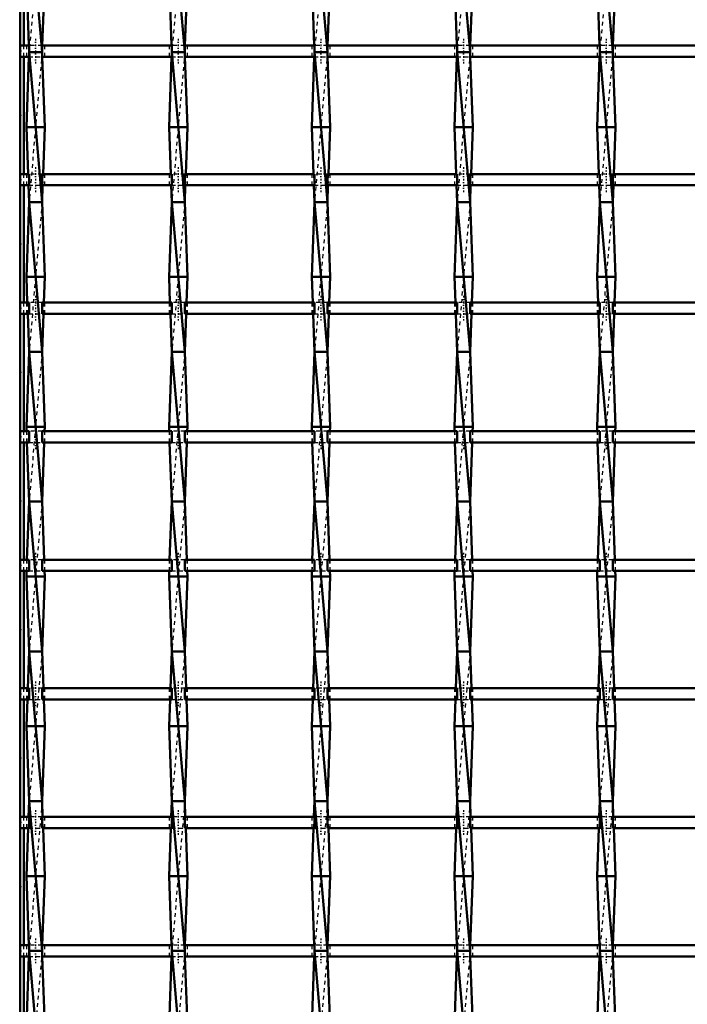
# Model space of a CAD drawing. Header units: millimetres. Extents: x -696 to 532, y -500 to 878.
# Tile 8 of 17: x -347 to -169, y -117 to 146. Entities that reach past the tile are written whole.
import ezdxf

# ---------------------------------------------------------------- set-up
doc = ezdxf.new("R2010")
doc.units = ezdxf.units.MM
doc.linetypes.add('Center', pattern=[1.5, 0.45, -0.5, 0.05, -0.5])
doc.linetypes.add('Dashed', pattern=[2, 1, -1])
for name, color, linetype, lineweight in [('2d ConnectionPoints', 7, 'Continuous', 50), ('AM_0', 7, 'Continuous', 50), ('AM_5', 3, 'Continuous', 25), ('AM_7', 7, 'Center', 25), ('AM_9', 6, 'Dashed', 25)]:
    doc.layers.add(name, color=color, linetype=linetype, lineweight=lineweight)
doc.dimstyles.new('ISO-25', dxfattribs={"dimtxt": 2.5, "dimasz": 2.5, "dimexe": 1.25, "dimexo": 0.625, "dimtad": 1, "dimtxsty": 'Standard', "dimcen": 2.5, "dimadec": 0, "dimazin": 0, "dimtfac": 1, "dimtmove": 0, "dimatfit": 3, "dimfxl": 1, "dimarcsym": 0})

# ---------------------------------------------------------------- blocks, each defined once
blk = doc.blocks.new('3_jxouolp7w6flccsstt5vge61e________0_in_LSSP3303438311700100035010_4')
at = {"layer": 'AM_0'}
for p, q in [((-344.63, 177), (-341.17, 137)), ((-345.35, 157), (-344.7, 138.82)), ((-340.45, 157), (-341.1, 138.82)), ((-341.17, 137), (-344.63, 137)), ((-344.63, 137), (-341.17, 97)), ((-344.67, 135.82), (-345.35, 117)), ((-341.13, 135.82), (-340.45, 117)), ((-340.45, 117), (-345.35, 117)), ((-345.35, 117), (-344.9, 104.49)), ((-340.45, 117), (-340.9, 104.49)), ((-344.79, 101.49), (-344.63, 97)), ((-341.01, 101.49), (-341.17, 97)), ((-344.63, 97), (-345.35, 77)), ((-344.63, 97), (-341.17, 57)), ((-341.17, 97), (-344.63, 97)), ((-341.17, 97), (-340.45, 77)), ((-340.45, 77), (-345.35, 77)), ((-345.35, 77), (-345.1, 70.16)), ((-340.45, 77), (-340.7, 70.16)), ((-345, 67.16), (-344.63, 57)), ((-340.8, 67.16), (-341.17, 57)), ((-344.63, 57), (-345.35, 37)), ((-344.63, 57), (-341.17, 17)), ((-341.17, 57), (-344.63, 57)), ((-341.17, 57), (-340.45, 37)), ((-345.35, 37), (-345.31, 35.83)), ((-340.45, 37), (-345.35, 37)), ((-340.45, 37), (-340.49, 35.83)), ((-345.2, 32.83), (-344.63, 17)), ((-340.6, 32.83), (-341.17, 17)), ((-344.63, 17), (-345.19, 1.5)), ((-344.63, 17), (-341.17, -23)), ((-341.17, 17), (-344.63, 17)), ((-341.17, 17), (-340.61, 1.5)), ((-345.3, -1.5), (-345.35, -3)), ((-340.5, -1.5), (-340.45, -3)), ((-340.45, -3), (-345.35, -3)), ((-345.35, -3), (-344.63, -23)), ((-340.45, -3), (-341.17, -23)), ((-344.63, -23), (-344.99, -32.83)), ((-341.17, -23), (-344.63, -23)), ((-344.63, -23), (-341.17, -63)), ((-341.17, -23), (-340.81, -32.83)), ((-345.09, -35.83), (-345.35, -43)), ((-340.71, -35.83), (-340.45, -43)), ((-340.45, -43), (-345.35, -43)), ((-345.35, -43), (-344.63, -63)), ((-340.45, -43), (-341.17, -63)), ((-344.63, -63), (-344.78, -67.16)), ((-341.17, -63), (-344.63, -63)), ((-344.63, -63), (-341.17, -103)), ((-341.17, -63), (-341.02, -67.16)), ((-344.89, -70.16), (-345.35, -83)), ((-340.91, -70.16), (-340.45, -83)), ((-345.35, -83), (-344.69, -101.49)), ((-340.45, -83), (-345.35, -83)), ((-340.45, -83), (-341.11, -101.49)), ((-344.69, -104.49), (-345.35, -123)), ((-341.17, -103), (-344.63, -103)), ((-344.63, -103), (-341.17, -143)), ((-341.11, -104.49), (-340.45, -123))]:
    blk.add_line(p, q, dxfattribs=at)
at = {"layer": 'AM_9'}
for p, q in [((-341.17, 177), (-344.63, 137)), ((-344.7, 138.82), (-344.63, 137)), ((-344.63, 137), (-344.67, 135.82)), ((-341.17, 137), (-344.63, 97)), ((-341.1, 138.82), (-341.17, 137)), ((-341.17, 137), (-341.13, 135.82)), ((-344.9, 104.49), (-344.79, 101.49)), ((-340.9, 104.49), (-341.01, 101.49)), ((-341.17, 97), (-344.63, 57)), ((-345.1, 70.16), (-345, 67.16)), ((-340.7, 70.16), (-340.8, 67.16)), ((-341.17, 57), (-344.63, 17)), ((-345.31, 35.83), (-345.2, 32.83)), ((-340.49, 35.83), (-340.6, 32.83)), ((-341.17, 17), (-344.63, -23)), ((-345.19, 1.5), (-345.3, -1.5)), ((-340.61, 1.5), (-340.5, -1.5)), ((-341.17, -23), (-344.63, -63)), ((-344.99, -32.83), (-345.09, -35.83)), ((-340.81, -32.83), (-340.71, -35.83)), ((-341.17, -63), (-344.63, -103)), ((-344.78, -67.16), (-344.89, -70.16)), ((-341.02, -67.16), (-340.91, -70.16)), ((-344.69, -101.49), (-344.63, -103)), ((-341.11, -101.49), (-341.17, -103)), ((-344.63, -103), (-344.69, -104.49)), ((-341.17, -103), (-344.63, -143)), ((-341.17, -103), (-341.11, -104.49))]:
    blk.add_line(p, q, dxfattribs=at)
blk = doc.blocks.new('4_semnsszxennbr9ndix0ia6fa3________0_in_LSSP3303438311700100035010_4')
at = {"layer": 'AM_0'}
for p, q in [((-306.53, 177), (-303.07, 137)), ((-307.25, 157), (-306.6, 138.82)), ((-302.35, 157), (-303, 138.82)), ((-306.53, 137), (-303.07, 97)), ((-303.07, 137), (-306.53, 137)), ((-306.57, 135.82), (-307.25, 117)), ((-303.03, 135.82), (-302.35, 117)), ((-307.25, 117), (-306.8, 104.49)), ((-302.35, 117), (-307.25, 117)), ((-302.35, 117), (-302.8, 104.49)), ((-306.69, 101.49), (-306.53, 97)), ((-302.91, 101.49), (-303.07, 97)), ((-306.53, 97), (-307.25, 77)), ((-306.53, 97), (-303.07, 57)), ((-303.07, 97), (-306.53, 97)), ((-303.07, 97), (-302.35, 77)), ((-307.25, 77), (-307, 70.16)), ((-302.35, 77), (-307.25, 77)), ((-302.35, 77), (-302.6, 70.16)), ((-306.9, 67.16), (-306.53, 57)), ((-302.7, 67.16), (-303.07, 57)), ((-306.53, 57), (-307.25, 37)), ((-306.53, 57), (-303.07, 17)), ((-303.07, 57), (-306.53, 57)), ((-303.07, 57), (-302.35, 37)), ((-302.35, 37), (-307.25, 37)), ((-307.25, 37), (-307.21, 35.83)), ((-302.35, 37), (-302.39, 35.83)), ((-307.1, 32.83), (-306.53, 17)), ((-302.5, 32.83), (-303.07, 17)), ((-306.53, 17), (-307.09, 1.5)), ((-306.53, 17), (-303.07, -23)), ((-303.07, 17), (-306.53, 17)), ((-303.07, 17), (-302.51, 1.5)), ((-307.2, -1.5), (-307.25, -3)), ((-302.4, -1.5), (-302.35, -3)), ((-302.35, -3), (-307.25, -3)), ((-307.25, -3), (-306.53, -23)), ((-302.35, -3), (-303.07, -23)), ((-306.53, -23), (-306.89, -32.83)), ((-303.07, -23), (-306.53, -23)), ((-306.53, -23), (-303.07, -63)), ((-303.07, -23), (-302.71, -32.83)), ((-306.99, -35.83), (-307.25, -43)), ((-302.61, -35.83), (-302.35, -43)), ((-302.35, -43), (-307.25, -43)), ((-307.25, -43), (-306.53, -63)), ((-302.35, -43), (-303.07, -63)), ((-306.53, -63), (-306.68, -67.16)), ((-303.07, -63), (-306.53, -63)), ((-306.53, -63), (-303.07, -103)), ((-303.07, -63), (-302.92, -67.16)), ((-306.79, -70.16), (-307.25, -83)), ((-302.81, -70.16), (-302.35, -83)), ((-307.25, -83), (-306.59, -101.49)), ((-302.35, -83), (-307.25, -83)), ((-302.35, -83), (-303.01, -101.49)), ((-306.59, -104.49), (-307.25, -123)), ((-303.07, -103), (-306.53, -103)), ((-306.53, -103), (-303.07, -143)), ((-303.01, -104.49), (-302.35, -123))]:
    blk.add_line(p, q, dxfattribs=at)
at = {"layer": 'AM_9'}
for p, q in [((-303.07, 177), (-306.53, 137)), ((-306.6, 138.82), (-306.53, 137)), ((-306.53, 137), (-306.57, 135.82)), ((-303.07, 137), (-306.53, 97)), ((-303, 138.82), (-303.07, 137)), ((-303.07, 137), (-303.03, 135.82)), ((-306.8, 104.49), (-306.69, 101.49)), ((-302.8, 104.49), (-302.91, 101.49)), ((-303.07, 97), (-306.53, 57)), ((-307, 70.16), (-306.9, 67.16)), ((-302.6, 70.16), (-302.7, 67.16)), ((-303.07, 57), (-306.53, 17)), ((-307.21, 35.83), (-307.1, 32.83)), ((-302.39, 35.83), (-302.5, 32.83)), ((-303.07, 17), (-306.53, -23)), ((-307.09, 1.5), (-307.2, -1.5)), ((-302.51, 1.5), (-302.4, -1.5)), ((-303.07, -23), (-306.53, -63)), ((-306.89, -32.83), (-306.99, -35.83)), ((-302.71, -32.83), (-302.61, -35.83)), ((-303.07, -63), (-306.53, -103)), ((-306.68, -67.16), (-306.79, -70.16)), ((-302.92, -67.16), (-302.81, -70.16)), ((-306.59, -101.49), (-306.53, -103)), ((-303.01, -101.49), (-303.07, -103)), ((-306.53, -103), (-306.59, -104.49)), ((-303.07, -103), (-306.53, -143)), ((-303.07, -103), (-303.01, -104.49))]:
    blk.add_line(p, q, dxfattribs=at)
blk = doc.blocks.new('5_tdiog40exk83035tupeyfu3gg________0_in_LSSP3303438311700100035010_4')
at = {"layer": 'AM_0'}
for p, q in [((-268.43, 177), (-264.97, 137)), ((-269.15, 157), (-268.5, 138.82)), ((-264.25, 157), (-264.9, 138.82)), ((-268.43, 137), (-264.97, 97)), ((-264.97, 137), (-268.43, 137)), ((-268.47, 135.82), (-269.15, 117)), ((-264.93, 135.82), (-264.25, 117)), ((-269.15, 117), (-268.7, 104.49)), ((-264.25, 117), (-269.15, 117)), ((-264.25, 117), (-264.7, 104.49)), ((-268.59, 101.49), (-268.43, 97)), ((-264.81, 101.49), (-264.97, 97)), ((-268.43, 97), (-269.15, 77)), ((-268.43, 97), (-264.97, 57)), ((-264.97, 97), (-268.43, 97)), ((-264.97, 97), (-264.25, 77)), ((-269.15, 77), (-268.9, 70.16)), ((-264.25, 77), (-269.15, 77)), ((-264.25, 77), (-264.5, 70.16)), ((-268.8, 67.16), (-268.43, 57)), ((-264.6, 67.16), (-264.97, 57)), ((-268.43, 57), (-269.15, 37)), ((-268.43, 57), (-264.97, 17)), ((-264.97, 57), (-268.43, 57)), ((-264.97, 57), (-264.25, 37)), ((-264.25, 37), (-269.15, 37)), ((-269.15, 37), (-269.11, 35.83)), ((-264.25, 37), (-264.29, 35.83)), ((-269, 32.83), (-268.43, 17)), ((-264.4, 32.83), (-264.97, 17)), ((-268.43, 17), (-268.99, 1.5)), ((-268.43, 17), (-264.97, -23)), ((-264.97, 17), (-268.43, 17)), ((-264.97, 17), (-264.41, 1.5)), ((-269.1, -1.5), (-269.15, -3)), ((-264.3, -1.5), (-264.25, -3)), ((-264.25, -3), (-269.15, -3)), ((-269.15, -3), (-268.43, -23)), ((-264.25, -3), (-264.97, -23)), ((-268.43, -23), (-268.79, -32.83)), ((-264.97, -23), (-268.43, -23)), ((-268.43, -23), (-264.97, -63)), ((-264.97, -23), (-264.61, -32.83)), ((-268.89, -35.83), (-269.15, -43)), ((-264.51, -35.83), (-264.25, -43)), ((-264.25, -43), (-269.15, -43)), ((-269.15, -43), (-268.43, -63)), ((-264.25, -43), (-264.97, -63)), ((-268.43, -63), (-268.58, -67.16)), ((-264.97, -63), (-268.43, -63)), ((-268.43, -63), (-264.97, -103)), ((-264.97, -63), (-264.82, -67.16)), ((-268.69, -70.16), (-269.15, -83)), ((-264.71, -70.16), (-264.25, -83)), ((-269.15, -83), (-268.49, -101.49)), ((-264.25, -83), (-269.15, -83)), ((-264.25, -83), (-264.91, -101.49)), ((-268.49, -104.49), (-269.15, -123)), ((-264.97, -103), (-268.43, -103)), ((-268.43, -103), (-264.97, -143)), ((-264.91, -104.49), (-264.25, -123))]:
    blk.add_line(p, q, dxfattribs=at)
at = {"layer": 'AM_9'}
for p, q in [((-264.97, 177), (-268.43, 137)), ((-268.5, 138.82), (-268.43, 137)), ((-268.43, 137), (-268.47, 135.82)), ((-264.97, 137), (-268.43, 97)), ((-264.9, 138.82), (-264.97, 137)), ((-264.97, 137), (-264.93, 135.82)), ((-268.7, 104.49), (-268.59, 101.49)), ((-264.7, 104.49), (-264.81, 101.49)), ((-264.97, 97), (-268.43, 57)), ((-268.9, 70.16), (-268.8, 67.16)), ((-264.5, 70.16), (-264.6, 67.16)), ((-264.97, 57), (-268.43, 17)), ((-269.11, 35.83), (-269, 32.83)), ((-264.29, 35.83), (-264.4, 32.83)), ((-264.97, 17), (-268.43, -23)), ((-268.99, 1.5), (-269.1, -1.5)), ((-264.41, 1.5), (-264.3, -1.5)), ((-264.97, -23), (-268.43, -63)), ((-268.79, -32.83), (-268.89, -35.83)), ((-264.61, -32.83), (-264.51, -35.83)), ((-264.97, -63), (-268.43, -103)), ((-268.58, -67.16), (-268.69, -70.16)), ((-264.82, -67.16), (-264.71, -70.16)), ((-268.49, -101.49), (-268.43, -103)), ((-264.91, -101.49), (-264.97, -103)), ((-268.43, -103), (-268.49, -104.49)), ((-264.97, -103), (-268.43, -143)), ((-264.97, -103), (-264.91, -104.49))]:
    blk.add_line(p, q, dxfattribs=at)
blk = doc.blocks.new('6_y4a6yce0tydp01iqkv32zpl5e________0_in_LSSP3303438311700100035010_4')
at = {"layer": 'AM_0'}
for p, q in [((-230.33, 177), (-226.87, 137)), ((-231.05, 157), (-230.4, 138.82)), ((-226.15, 157), (-226.8, 138.82)), ((-230.33, 137), (-226.87, 97)), ((-226.87, 137), (-230.33, 137)), ((-230.37, 135.82), (-231.05, 117)), ((-226.83, 135.82), (-226.15, 117)), ((-231.05, 117), (-230.6, 104.49)), ((-226.15, 117), (-231.05, 117)), ((-226.15, 117), (-226.6, 104.49)), ((-230.49, 101.49), (-230.33, 97)), ((-226.71, 101.49), (-226.87, 97)), ((-230.33, 97), (-231.05, 77)), ((-230.33, 97), (-226.87, 57)), ((-226.87, 97), (-230.33, 97)), ((-226.87, 97), (-226.15, 77)), ((-226.15, 77), (-231.05, 77)), ((-231.05, 77), (-230.8, 70.16)), ((-226.15, 77), (-226.4, 70.16)), ((-230.7, 67.16), (-230.33, 57)), ((-226.5, 67.16), (-226.87, 57)), ((-230.33, 57), (-231.05, 37)), ((-230.33, 57), (-226.87, 17)), ((-226.87, 57), (-230.33, 57)), ((-226.87, 57), (-226.15, 37)), ((-231.05, 37), (-231.01, 35.83)), ((-226.15, 37), (-231.05, 37)), ((-226.15, 37), (-226.19, 35.83)), ((-230.9, 32.83), (-230.33, 17)), ((-226.3, 32.83), (-226.87, 17)), ((-230.33, 17), (-230.89, 1.5)), ((-230.33, 17), (-226.87, -23)), ((-226.87, 17), (-230.33, 17)), ((-226.87, 17), (-226.31, 1.5)), ((-231, -1.5), (-231.05, -3)), ((-226.2, -1.5), (-226.15, -3)), ((-226.15, -3), (-231.05, -3)), ((-231.05, -3), (-230.33, -23)), ((-226.15, -3), (-226.87, -23)), ((-230.33, -23), (-230.69, -32.83)), ((-226.87, -23), (-230.33, -23)), ((-230.33, -23), (-226.87, -63)), ((-226.87, -23), (-226.51, -32.83)), ((-230.79, -35.83), (-231.05, -43)), ((-226.41, -35.83), (-226.15, -43)), ((-226.15, -43), (-231.05, -43)), ((-231.05, -43), (-230.33, -63)), ((-226.15, -43), (-226.87, -63)), ((-230.33, -63), (-230.48, -67.16)), ((-226.87, -63), (-230.33, -63)), ((-230.33, -63), (-226.87, -103)), ((-226.87, -63), (-226.72, -67.16)), ((-230.59, -70.16), (-231.05, -83)), ((-226.61, -70.16), (-226.15, -83)), ((-231.05, -83), (-230.39, -101.49)), ((-226.15, -83), (-231.05, -83)), ((-226.15, -83), (-226.81, -101.49)), ((-230.39, -104.49), (-231.05, -123)), ((-226.87, -103), (-230.33, -103)), ((-230.33, -103), (-226.87, -143)), ((-226.81, -104.49), (-226.15, -123))]:
    blk.add_line(p, q, dxfattribs=at)
at = {"layer": 'AM_9'}
for p, q in [((-226.87, 177), (-230.33, 137)), ((-230.4, 138.82), (-230.33, 137)), ((-230.33, 137), (-230.37, 135.82)), ((-226.87, 137), (-230.33, 97)), ((-226.8, 138.82), (-226.87, 137)), ((-226.87, 137), (-226.83, 135.82)), ((-230.6, 104.49), (-230.49, 101.49)), ((-226.6, 104.49), (-226.71, 101.49)), ((-226.87, 97), (-230.33, 57)), ((-230.8, 70.16), (-230.7, 67.16)), ((-226.4, 70.16), (-226.5, 67.16)), ((-226.87, 57), (-230.33, 17)), ((-231.01, 35.83), (-230.9, 32.83)), ((-226.19, 35.83), (-226.3, 32.83)), ((-226.87, 17), (-230.33, -23)), ((-230.89, 1.5), (-231, -1.5)), ((-226.31, 1.5), (-226.2, -1.5)), ((-226.87, -23), (-230.33, -63)), ((-230.69, -32.83), (-230.79, -35.83)), ((-226.51, -32.83), (-226.41, -35.83)), ((-226.87, -63), (-230.33, -103)), ((-230.48, -67.16), (-230.59, -70.16)), ((-226.72, -67.16), (-226.61, -70.16)), ((-230.39, -101.49), (-230.33, -103)), ((-226.81, -101.49), (-226.87, -103)), ((-230.33, -103), (-230.39, -104.49)), ((-226.87, -103), (-230.33, -143)), ((-226.87, -103), (-226.81, -104.49))]:
    blk.add_line(p, q, dxfattribs=at)
blk = doc.blocks.new('7_u6j5aaw3ea9ruvhokqvvoa8zg________0_in_LSSP3303438311700100035010_4')
at = {"layer": 'AM_0'}
for p, q in [((-192.23, 177), (-188.77, 137)), ((-192.95, 157), (-192.3, 138.82)), ((-188.05, 157), (-188.7, 138.82)), ((-192.23, 137), (-188.77, 97)), ((-188.77, 137), (-192.23, 137)), ((-192.27, 135.82), (-192.95, 117)), ((-188.73, 135.82), (-188.05, 117)), ((-192.95, 117), (-192.5, 104.49)), ((-188.05, 117), (-192.95, 117)), ((-188.05, 117), (-188.5, 104.49)), ((-192.39, 101.49), (-192.23, 97)), ((-188.61, 101.49), (-188.77, 97)), ((-192.23, 97), (-192.95, 77)), ((-192.23, 97), (-188.77, 57)), ((-188.77, 97), (-192.23, 97)), ((-188.77, 97), (-188.05, 77)), ((-188.05, 77), (-192.95, 77)), ((-192.95, 77), (-192.7, 70.16)), ((-188.05, 77), (-188.3, 70.16)), ((-192.6, 67.16), (-192.23, 57)), ((-188.4, 67.16), (-188.77, 57)), ((-192.23, 57), (-192.95, 37)), ((-192.23, 57), (-188.77, 17)), ((-188.77, 57), (-192.23, 57)), ((-188.77, 57), (-188.05, 37)), ((-188.05, 37), (-192.95, 37)), ((-192.95, 37), (-192.91, 35.83)), ((-188.05, 37), (-188.09, 35.83)), ((-192.8, 32.83), (-192.23, 17)), ((-188.2, 32.83), (-188.77, 17)), ((-192.23, 17), (-192.79, 1.5)), ((-192.23, 17), (-188.77, -23)), ((-188.77, 17), (-192.23, 17)), ((-188.77, 17), (-188.21, 1.5)), ((-192.9, -1.5), (-192.95, -3)), ((-188.1, -1.5), (-188.05, -3)), ((-188.05, -3), (-192.95, -3)), ((-192.95, -3), (-192.23, -23)), ((-188.05, -3), (-188.77, -23)), ((-192.23, -23), (-192.59, -32.83)), ((-192.23, -23), (-188.77, -63)), ((-188.77, -23), (-192.23, -23)), ((-188.77, -23), (-188.41, -32.83)), ((-192.69, -35.83), (-192.95, -43)), ((-188.31, -35.83), (-188.05, -43)), ((-192.95, -43), (-192.23, -63)), ((-188.05, -43), (-192.95, -43)), ((-188.05, -43), (-188.77, -63)), ((-192.23, -63), (-192.38, -67.16)), ((-188.77, -63), (-192.23, -63)), ((-192.23, -63), (-188.77, -103)), ((-188.77, -63), (-188.62, -67.16)), ((-192.49, -70.16), (-192.95, -83)), ((-188.51, -70.16), (-188.05, -83)), ((-192.95, -83), (-192.29, -101.49)), ((-188.05, -83), (-192.95, -83)), ((-188.05, -83), (-188.71, -101.49)), ((-192.29, -104.49), (-192.95, -123)), ((-188.77, -103), (-192.23, -103)), ((-192.23, -103), (-188.77, -143)), ((-188.71, -104.49), (-188.05, -123))]:
    blk.add_line(p, q, dxfattribs=at)
at = {"layer": 'AM_9'}
for p, q in [((-188.77, 177), (-192.23, 137)), ((-192.3, 138.82), (-192.23, 137)), ((-192.23, 137), (-192.27, 135.82)), ((-188.77, 137), (-192.23, 97)), ((-188.7, 138.82), (-188.77, 137)), ((-188.77, 137), (-188.73, 135.82)), ((-192.5, 104.49), (-192.39, 101.49)), ((-188.5, 104.49), (-188.61, 101.49)), ((-188.77, 97), (-192.23, 57)), ((-192.7, 70.16), (-192.6, 67.16)), ((-188.3, 70.16), (-188.4, 67.16)), ((-188.77, 57), (-192.23, 17)), ((-192.91, 35.83), (-192.8, 32.83)), ((-188.09, 35.83), (-188.2, 32.83)), ((-188.77, 17), (-192.23, -23)), ((-192.79, 1.5), (-192.9, -1.5)), ((-188.21, 1.5), (-188.1, -1.5)), ((-188.77, -23), (-192.23, -63)), ((-192.59, -32.83), (-192.69, -35.83)), ((-188.41, -32.83), (-188.31, -35.83)), ((-188.77, -63), (-192.23, -103)), ((-192.38, -67.16), (-192.49, -70.16)), ((-188.62, -67.16), (-188.51, -70.16)), ((-192.29, -101.49), (-192.23, -103)), ((-188.71, -101.49), (-188.77, -103)), ((-192.23, -103), (-192.29, -104.49)), ((-188.77, -103), (-192.23, -143)), ((-188.77, -103), (-188.71, -104.49))]:
    blk.add_line(p, q, dxfattribs=at)
blk = doc.blocks.new('34_c0vjxltpqz1ddakxh5paepo5k________0_in_LSSP3303438311700100035010_4')
at = {"layer": 'AM_0'}
for p, q in [((-344.63, -101.49), (-347, -101.49)), ((-347, -101.49), (-347, -104.49)), ((-344.63, -101.49), (-344.63, -104.49)), ((-306.53, -101.49), (-341.17, -101.49)), ((-341.17, -104.49), (-341.17, -101.49)), ((-306.53, -101.49), (-306.53, -104.49)), ((-268.43, -101.49), (-303.07, -101.49)), ((-303.07, -104.49), (-303.07, -101.49)), ((-268.43, -101.49), (-268.43, -104.49)), ((-264.97, -104.49), (-264.97, -101.49)), ((-230.33, -101.49), (-264.97, -101.49)), ((-230.33, -101.49), (-230.33, -104.49)), ((-192.23, -101.49), (-226.87, -101.49)), ((-226.87, -104.49), (-226.87, -101.49)), ((-192.23, -101.49), (-192.23, -104.49)), ((-154.13, -101.49), (-188.77, -101.49)), ((-188.77, -104.49), (-188.77, -101.49)), ((-344.63, -104.49), (-347, -104.49)), ((-306.53, -104.49), (-341.17, -104.49)), ((-268.43, -104.49), (-303.07, -104.49)), ((-230.33, -104.49), (-264.97, -104.49)), ((-192.23, -104.49), (-226.87, -104.49)), ((-154.13, -104.49), (-188.77, -104.49))]:
    blk.add_line(p, q, dxfattribs=at)
at = {"layer": 'AM_7'}
for p, q in [((-342.9, -99.69), (-342.9, -106.29)), ((-304.8, -99.69), (-304.8, -106.29)), ((-266.7, -99.69), (-266.7, -106.29)), ((-228.6, -99.69), (-228.6, -106.29)), ((-190.5, -99.69), (-190.5, -106.29))]:
    blk.add_line(p, q, dxfattribs=at)
at = {"layer": 'AM_9'}
for p, q in [((-345.35, -101.49), (-345.35, -104.49)), ((-341.17, -101.49), (-344.63, -101.49)), ((-340.45, -104.49), (-340.45, -101.49)), ((-307.25, -101.49), (-307.25, -104.49)), ((-303.07, -101.49), (-306.53, -101.49)), ((-302.35, -104.49), (-302.35, -101.49)), ((-269.15, -101.49), (-269.15, -104.49)), ((-264.97, -101.49), (-268.43, -101.49)), ((-264.25, -104.49), (-264.25, -101.49)), ((-231.05, -101.49), (-231.05, -104.49)), ((-226.87, -101.49), (-230.33, -101.49)), ((-226.15, -104.49), (-226.15, -101.49)), ((-192.95, -101.49), (-192.95, -104.49)), ((-188.77, -101.49), (-192.23, -101.49)), ((-188.05, -104.49), (-188.05, -101.49)), ((-344.63, -104.49), (-341.17, -104.49)), ((-306.53, -104.49), (-303.07, -104.49)), ((-268.43, -104.49), (-264.97, -104.49)), ((-230.33, -104.49), (-226.87, -104.49)), ((-192.23, -104.49), (-188.77, -104.49))]:
    blk.add_line(p, q, dxfattribs=at)
blk = doc.blocks.new('35_dmix8wh6pi351kmlix7o0mbre________0_in_LSSP3303438311700100035010_4')
at = {"layer": 'AM_0'}
for p, q in [((-344.63, -67.16), (-347, -67.16)), ((-347, -67.16), (-347, -70.16)), ((-344.63, -67.16), (-344.63, -70.16)), ((-306.53, -67.16), (-341.17, -67.16)), ((-341.17, -70.16), (-341.17, -67.16)), ((-306.53, -67.16), (-306.53, -70.16)), ((-268.43, -67.16), (-303.07, -67.16)), ((-303.07, -70.16), (-303.07, -67.16)), ((-268.43, -67.16), (-268.43, -70.16)), ((-264.97, -70.16), (-264.97, -67.16)), ((-230.33, -67.16), (-264.97, -67.16)), ((-230.33, -67.16), (-230.33, -70.16)), ((-226.87, -70.16), (-226.87, -67.16)), ((-192.23, -67.16), (-226.87, -67.16)), ((-192.23, -67.16), (-192.23, -70.16)), ((-154.13, -67.16), (-188.77, -67.16)), ((-188.77, -70.16), (-188.77, -67.16)), ((-344.63, -70.16), (-347, -70.16)), ((-306.53, -70.16), (-341.17, -70.16)), ((-268.43, -70.16), (-303.07, -70.16)), ((-230.33, -70.16), (-264.97, -70.16)), ((-192.23, -70.16), (-226.87, -70.16)), ((-154.13, -70.16), (-188.77, -70.16))]:
    blk.add_line(p, q, dxfattribs=at)
at = {"layer": 'AM_7'}
for p, q in [((-342.9, -65.36), (-342.9, -71.96)), ((-304.8, -65.36), (-304.8, -71.96)), ((-266.7, -65.36), (-266.7, -71.96)), ((-228.6, -65.36), (-228.6, -71.96)), ((-190.5, -65.36), (-190.5, -71.96))]:
    blk.add_line(p, q, dxfattribs=at)
at = {"layer": 'AM_9'}
for p, q in [((-345.35, -67.16), (-345.35, -70.16)), ((-341.17, -67.16), (-344.63, -67.16)), ((-340.45, -70.16), (-340.45, -67.16)), ((-307.25, -67.16), (-307.25, -70.16)), ((-303.07, -67.16), (-306.53, -67.16)), ((-302.35, -70.16), (-302.35, -67.16)), ((-269.15, -67.16), (-269.15, -70.16)), ((-264.97, -67.16), (-268.43, -67.16)), ((-264.25, -70.16), (-264.25, -67.16)), ((-231.05, -67.16), (-231.05, -70.16)), ((-226.87, -67.16), (-230.33, -67.16)), ((-226.15, -70.16), (-226.15, -67.16)), ((-192.95, -67.16), (-192.95, -70.16)), ((-188.77, -67.16), (-192.23, -67.16)), ((-188.05, -70.16), (-188.05, -67.16)), ((-344.63, -70.16), (-341.17, -70.16)), ((-306.53, -70.16), (-303.07, -70.16)), ((-268.43, -70.16), (-264.97, -70.16)), ((-230.33, -70.16), (-226.87, -70.16)), ((-192.23, -70.16), (-188.77, -70.16))]:
    blk.add_line(p, q, dxfattribs=at)
blk = doc.blocks.new('36_pmelxtpqwg88wpfklba4f20jb________0_in_LSSP3303438311700100035010_4')
at = {"layer": 'AM_0'}
for p, q in [((-344.63, -32.83), (-347, -32.83)), ((-347, -32.83), (-347, -35.83)), ((-344.63, -32.83), (-344.63, -35.83)), ((-306.53, -32.83), (-341.17, -32.83)), ((-341.17, -35.83), (-341.17, -32.83)), ((-306.53, -32.83), (-306.53, -35.83)), ((-268.43, -32.83), (-303.07, -32.83)), ((-303.07, -35.83), (-303.07, -32.83)), ((-268.43, -32.83), (-268.43, -35.83)), ((-264.97, -35.83), (-264.97, -32.83)), ((-230.33, -32.83), (-264.97, -32.83)), ((-230.33, -32.83), (-230.33, -35.83)), ((-192.23, -32.83), (-226.87, -32.83)), ((-226.87, -35.83), (-226.87, -32.83)), ((-192.23, -32.83), (-192.23, -35.83)), ((-154.13, -32.83), (-188.77, -32.83)), ((-188.77, -35.83), (-188.77, -32.83)), ((-344.63, -35.83), (-347, -35.83)), ((-306.53, -35.83), (-341.17, -35.83)), ((-268.43, -35.83), (-303.07, -35.83)), ((-230.33, -35.83), (-264.97, -35.83)), ((-192.23, -35.83), (-226.87, -35.83)), ((-154.13, -35.83), (-188.77, -35.83))]:
    blk.add_line(p, q, dxfattribs=at)
at = {"layer": 'AM_7'}
for p, q in [((-342.9, -31.03), (-342.9, -37.63)), ((-304.8, -31.03), (-304.8, -37.63)), ((-266.7, -31.03), (-266.7, -37.63)), ((-228.6, -31.03), (-228.6, -37.63)), ((-190.5, -31.03), (-190.5, -37.63))]:
    blk.add_line(p, q, dxfattribs=at)
at = {"layer": 'AM_9'}
for p, q in [((-345.35, -32.83), (-345.35, -35.83)), ((-341.17, -32.83), (-344.63, -32.83)), ((-340.45, -35.83), (-340.45, -32.83)), ((-307.25, -32.83), (-307.25, -35.83)), ((-303.07, -32.83), (-306.53, -32.83)), ((-302.35, -35.83), (-302.35, -32.83)), ((-269.15, -32.83), (-269.15, -35.83)), ((-264.97, -32.83), (-268.43, -32.83)), ((-264.25, -35.83), (-264.25, -32.83)), ((-231.05, -32.83), (-231.05, -35.83)), ((-226.87, -32.83), (-230.33, -32.83)), ((-226.15, -35.83), (-226.15, -32.83)), ((-192.95, -32.83), (-192.95, -35.83)), ((-188.77, -32.83), (-192.23, -32.83)), ((-188.05, -35.83), (-188.05, -32.83)), ((-344.63, -35.83), (-341.17, -35.83)), ((-306.53, -35.83), (-303.07, -35.83)), ((-268.43, -35.83), (-264.97, -35.83)), ((-230.33, -35.83), (-226.87, -35.83)), ((-192.23, -35.83), (-188.77, -35.83))]:
    blk.add_line(p, q, dxfattribs=at)
blk = doc.blocks.new('37_qoz3d3pph5uv7ttkqowtf9tjc________0_in_LSSP3303438311700100035010_4')
at = {"layer": 'AM_0'}
for p, q in [((-344.63, 1.5), (-347, 1.5)), ((-347, 1.5), (-347, -1.5)), ((-344.63, 1.5), (-344.63, -1.5)), ((-306.53, 1.5), (-341.17, 1.5)), ((-341.17, -1.5), (-341.17, 1.5)), ((-306.53, 1.5), (-306.53, -1.5)), ((-268.43, 1.5), (-303.07, 1.5)), ((-303.07, -1.5), (-303.07, 1.5)), ((-268.43, 1.5), (-268.43, -1.5)), ((-230.33, 1.5), (-264.97, 1.5)), ((-264.97, -1.5), (-264.97, 1.5)), ((-230.33, 1.5), (-230.33, -1.5)), ((-192.23, 1.5), (-226.87, 1.5)), ((-226.87, -1.5), (-226.87, 1.5)), ((-192.23, 1.5), (-192.23, -1.5)), ((-154.13, 1.5), (-188.77, 1.5)), ((-188.77, -1.5), (-188.77, 1.5)), ((-344.63, -1.5), (-347, -1.5)), ((-306.53, -1.5), (-341.17, -1.5)), ((-268.43, -1.5), (-303.07, -1.5)), ((-230.33, -1.5), (-264.97, -1.5)), ((-192.23, -1.5), (-226.87, -1.5)), ((-154.13, -1.5), (-188.77, -1.5))]:
    blk.add_line(p, q, dxfattribs=at)
at = {"layer": 'AM_7'}
for p, q in [((-342.9, 3.3), (-342.9, -3.3)), ((-304.8, 3.3), (-304.8, -3.3)), ((-266.7, 3.3), (-266.7, -3.3)), ((-228.6, 3.3), (-228.6, -3.3)), ((-190.5, 3.3), (-190.5, -3.3))]:
    blk.add_line(p, q, dxfattribs=at)
at = {"layer": 'AM_9'}
for p, q in [((-345.35, 1.5), (-345.35, -1.5)), ((-341.17, 1.5), (-344.63, 1.5)), ((-340.45, -1.5), (-340.45, 1.5)), ((-307.25, 1.5), (-307.25, -1.5)), ((-303.07, 1.5), (-306.53, 1.5)), ((-302.35, -1.5), (-302.35, 1.5)), ((-269.15, 1.5), (-269.15, -1.5)), ((-264.97, 1.5), (-268.43, 1.5)), ((-264.25, -1.5), (-264.25, 1.5)), ((-231.05, 1.5), (-231.05, -1.5)), ((-226.87, 1.5), (-230.33, 1.5)), ((-226.15, -1.5), (-226.15, 1.5)), ((-192.95, 1.5), (-192.95, -1.5)), ((-188.77, 1.5), (-192.23, 1.5)), ((-188.05, -1.5), (-188.05, 1.5)), ((-344.63, -1.5), (-341.17, -1.5)), ((-306.53, -1.5), (-303.07, -1.5)), ((-268.43, -1.5), (-264.97, -1.5)), ((-230.33, -1.5), (-226.87, -1.5)), ((-192.23, -1.5), (-188.77, -1.5))]:
    blk.add_line(p, q, dxfattribs=at)
blk = doc.blocks.new('38_cq0pcrjb8lumph6dk1h5kki1e________0_in_LSSP3303438311700100035010_4')
at = {"layer": 'AM_0'}
for p, q in [((-344.63, 35.83), (-347, 35.83)), ((-347, 35.83), (-347, 32.83)), ((-344.63, 35.83), (-344.63, 32.83)), ((-306.53, 35.83), (-341.17, 35.83)), ((-341.17, 32.83), (-341.17, 35.83)), ((-306.53, 35.83), (-306.53, 32.83)), ((-268.43, 35.83), (-303.07, 35.83)), ((-303.07, 32.83), (-303.07, 35.83)), ((-268.43, 35.83), (-268.43, 32.83)), ((-230.33, 35.83), (-264.97, 35.83)), ((-264.97, 32.83), (-264.97, 35.83)), ((-230.33, 35.83), (-230.33, 32.83)), ((-226.87, 32.83), (-226.87, 35.83)), ((-192.23, 35.83), (-226.87, 35.83)), ((-192.23, 35.83), (-192.23, 32.83)), ((-188.77, 32.83), (-188.77, 35.83)), ((-154.13, 35.83), (-188.77, 35.83)), ((-344.63, 32.83), (-347, 32.83)), ((-306.53, 32.83), (-341.17, 32.83)), ((-268.43, 32.83), (-303.07, 32.83)), ((-230.33, 32.83), (-264.97, 32.83)), ((-192.23, 32.83), (-226.87, 32.83)), ((-154.13, 32.83), (-188.77, 32.83))]:
    blk.add_line(p, q, dxfattribs=at)
at = {"layer": 'AM_7'}
for p, q in [((-342.9, 37.63), (-342.9, 31.03)), ((-304.8, 37.63), (-304.8, 31.03)), ((-266.7, 37.63), (-266.7, 31.03)), ((-228.6, 37.63), (-228.6, 31.03)), ((-190.5, 37.63), (-190.5, 31.03))]:
    blk.add_line(p, q, dxfattribs=at)
at = {"layer": 'AM_9'}
for p, q in [((-345.35, 35.83), (-345.35, 32.83)), ((-341.17, 35.83), (-344.63, 35.83)), ((-340.45, 32.83), (-340.45, 35.83)), ((-307.25, 35.83), (-307.25, 32.83)), ((-303.07, 35.83), (-306.53, 35.83)), ((-302.35, 32.83), (-302.35, 35.83)), ((-269.15, 35.83), (-269.15, 32.83)), ((-264.97, 35.83), (-268.43, 35.83)), ((-264.25, 32.83), (-264.25, 35.83)), ((-231.05, 35.83), (-231.05, 32.83)), ((-226.87, 35.83), (-230.33, 35.83)), ((-226.15, 32.83), (-226.15, 35.83)), ((-192.95, 35.83), (-192.95, 32.83)), ((-188.77, 35.83), (-192.23, 35.83)), ((-188.05, 32.83), (-188.05, 35.83)), ((-344.63, 32.83), (-341.17, 32.83)), ((-306.53, 32.83), (-303.07, 32.83)), ((-268.43, 32.83), (-264.97, 32.83)), ((-230.33, 32.83), (-226.87, 32.83)), ((-192.23, 32.83), (-188.77, 32.83))]:
    blk.add_line(p, q, dxfattribs=at)
blk = doc.blocks.new('39_l3ly7euexc3hwtjzo70e5264c________0_in_LSSP3303438311700100035010_4')
at = {"layer": 'AM_0'}
for p, q in [((-344.63, 70.16), (-347, 70.16)), ((-347, 70.16), (-347, 67.16)), ((-344.63, 70.16), (-344.63, 67.16)), ((-306.53, 70.16), (-341.17, 70.16)), ((-341.17, 67.16), (-341.17, 70.16)), ((-306.53, 70.16), (-306.53, 67.16)), ((-268.43, 70.16), (-303.07, 70.16)), ((-303.07, 67.16), (-303.07, 70.16)), ((-268.43, 70.16), (-268.43, 67.16)), ((-264.97, 67.16), (-264.97, 70.16)), ((-230.33, 70.16), (-264.97, 70.16)), ((-230.33, 70.16), (-230.33, 67.16)), ((-192.23, 70.16), (-226.87, 70.16)), ((-226.87, 67.16), (-226.87, 70.16)), ((-192.23, 70.16), (-192.23, 67.16)), ((-188.77, 67.16), (-188.77, 70.16)), ((-154.13, 70.16), (-188.77, 70.16)), ((-344.63, 67.16), (-347, 67.16)), ((-306.53, 67.16), (-341.17, 67.16)), ((-268.43, 67.16), (-303.07, 67.16)), ((-230.33, 67.16), (-264.97, 67.16)), ((-192.23, 67.16), (-226.87, 67.16)), ((-154.13, 67.16), (-188.77, 67.16))]:
    blk.add_line(p, q, dxfattribs=at)
at = {"layer": 'AM_7'}
for p, q in [((-342.9, 71.96), (-342.9, 65.36)), ((-304.8, 71.96), (-304.8, 65.36)), ((-266.7, 71.96), (-266.7, 65.36)), ((-228.6, 71.96), (-228.6, 65.36)), ((-190.5, 71.96), (-190.5, 65.36))]:
    blk.add_line(p, q, dxfattribs=at)
at = {"layer": 'AM_9'}
for p, q in [((-345.35, 70.16), (-345.35, 67.16)), ((-341.17, 70.16), (-344.63, 70.16)), ((-340.45, 67.16), (-340.45, 70.16)), ((-307.25, 70.16), (-307.25, 67.16)), ((-303.07, 70.16), (-306.53, 70.16)), ((-302.35, 67.16), (-302.35, 70.16)), ((-269.15, 70.16), (-269.15, 67.16)), ((-264.97, 70.16), (-268.43, 70.16)), ((-264.25, 67.16), (-264.25, 70.16)), ((-231.05, 70.16), (-231.05, 67.16)), ((-226.87, 70.16), (-230.33, 70.16)), ((-226.15, 67.16), (-226.15, 70.16)), ((-192.95, 70.16), (-192.95, 67.16)), ((-188.77, 70.16), (-192.23, 70.16)), ((-188.05, 67.16), (-188.05, 70.16)), ((-344.63, 67.16), (-341.17, 67.16)), ((-306.53, 67.16), (-303.07, 67.16)), ((-268.43, 67.16), (-264.97, 67.16)), ((-230.33, 67.16), (-226.87, 67.16)), ((-192.23, 67.16), (-188.77, 67.16))]:
    blk.add_line(p, q, dxfattribs=at)
blk = doc.blocks.new('40_lr6wwq06gb5y2ja17q05mzj9g________0_in_LSSP3303438311700100035010_4')
at = {"layer": 'AM_0'}
for p, q in [((-344.63, 104.49), (-347, 104.49)), ((-347, 104.49), (-347, 101.49)), ((-344.63, 104.49), (-344.63, 101.49)), ((-306.53, 104.49), (-341.17, 104.49)), ((-341.17, 101.49), (-341.17, 104.49)), ((-306.53, 104.49), (-306.53, 101.49)), ((-268.43, 104.49), (-303.07, 104.49)), ((-303.07, 101.49), (-303.07, 104.49)), ((-268.43, 104.49), (-268.43, 101.49)), ((-230.33, 104.49), (-264.97, 104.49)), ((-264.97, 101.49), (-264.97, 104.49)), ((-230.33, 104.49), (-230.33, 101.49)), ((-192.23, 104.49), (-226.87, 104.49)), ((-226.87, 101.49), (-226.87, 104.49)), ((-192.23, 104.49), (-192.23, 101.49)), ((-154.13, 104.49), (-188.77, 104.49)), ((-188.77, 101.49), (-188.77, 104.49)), ((-344.63, 101.49), (-347, 101.49)), ((-306.53, 101.49), (-341.17, 101.49)), ((-268.43, 101.49), (-303.07, 101.49)), ((-230.33, 101.49), (-264.97, 101.49)), ((-192.23, 101.49), (-226.87, 101.49)), ((-154.13, 101.49), (-188.77, 101.49))]:
    blk.add_line(p, q, dxfattribs=at)
at = {"layer": 'AM_7'}
for p, q in [((-342.9, 106.29), (-342.9, 99.69)), ((-304.8, 106.29), (-304.8, 99.69)), ((-266.7, 106.29), (-266.7, 99.69)), ((-228.6, 106.29), (-228.6, 99.69)), ((-190.5, 106.29), (-190.5, 99.69))]:
    blk.add_line(p, q, dxfattribs=at)
at = {"layer": 'AM_9'}
for p, q in [((-345.35, 104.49), (-345.35, 101.49)), ((-341.17, 104.49), (-344.63, 104.49)), ((-340.45, 101.49), (-340.45, 104.49)), ((-307.25, 104.49), (-307.25, 101.49)), ((-303.07, 104.49), (-306.53, 104.49)), ((-302.35, 101.49), (-302.35, 104.49)), ((-269.15, 104.49), (-269.15, 101.49)), ((-264.97, 104.49), (-268.43, 104.49)), ((-264.25, 101.49), (-264.25, 104.49)), ((-231.05, 104.49), (-231.05, 101.49)), ((-226.87, 104.49), (-230.33, 104.49)), ((-226.15, 101.49), (-226.15, 104.49)), ((-192.95, 104.49), (-192.95, 101.49)), ((-188.77, 104.49), (-192.23, 104.49)), ((-188.05, 101.49), (-188.05, 104.49)), ((-344.63, 101.49), (-341.17, 101.49)), ((-306.53, 101.49), (-303.07, 101.49)), ((-268.43, 101.49), (-264.97, 101.49)), ((-230.33, 101.49), (-226.87, 101.49)), ((-192.23, 101.49), (-188.77, 101.49))]:
    blk.add_line(p, q, dxfattribs=at)
blk = doc.blocks.new('41_f911ekrsihnizplsbcxqe4msl________0_in_LSSP3303438311700100035010_4')
at = {"layer": 'AM_0'}
for p, q in [((-344.63, 138.82), (-347, 138.82)), ((-347, 138.82), (-347, 135.82)), ((-344.63, 138.82), (-344.63, 135.82)), ((-306.53, 138.82), (-341.17, 138.82)), ((-341.17, 135.82), (-341.17, 138.82)), ((-306.53, 138.82), (-306.53, 135.82)), ((-268.43, 138.82), (-303.07, 138.82)), ((-303.07, 135.82), (-303.07, 138.82)), ((-268.43, 138.82), (-268.43, 135.82)), ((-264.97, 135.82), (-264.97, 138.82)), ((-230.33, 138.82), (-264.97, 138.82)), ((-230.33, 138.82), (-230.33, 135.82)), ((-226.87, 135.82), (-226.87, 138.82)), ((-192.23, 138.82), (-226.87, 138.82)), ((-192.23, 138.82), (-192.23, 135.82)), ((-188.77, 135.82), (-188.77, 138.82)), ((-154.13, 138.82), (-188.77, 138.82)), ((-344.63, 135.82), (-347, 135.82)), ((-306.53, 135.82), (-341.17, 135.82)), ((-268.43, 135.82), (-303.07, 135.82)), ((-230.33, 135.82), (-264.97, 135.82)), ((-192.23, 135.82), (-226.87, 135.82)), ((-154.13, 135.82), (-188.77, 135.82))]:
    blk.add_line(p, q, dxfattribs=at)
at = {"layer": 'AM_7'}
for p, q in [((-342.9, 140.62), (-342.9, 134.02)), ((-304.8, 140.62), (-304.8, 134.02)), ((-266.7, 140.62), (-266.7, 134.02)), ((-228.6, 140.62), (-228.6, 134.02)), ((-190.5, 140.62), (-190.5, 134.02))]:
    blk.add_line(p, q, dxfattribs=at)
at = {"layer": 'AM_9'}
for p, q in [((-345.35, 138.82), (-345.35, 135.82)), ((-341.17, 138.82), (-344.63, 138.82)), ((-340.45, 135.82), (-340.45, 138.82)), ((-307.25, 138.82), (-307.25, 135.82)), ((-303.07, 138.82), (-306.53, 138.82)), ((-302.35, 135.82), (-302.35, 138.82)), ((-269.15, 138.82), (-269.15, 135.82)), ((-264.97, 138.82), (-268.43, 138.82)), ((-264.25, 135.82), (-264.25, 138.82)), ((-231.05, 138.82), (-231.05, 135.82)), ((-226.87, 138.82), (-230.33, 138.82)), ((-226.15, 135.82), (-226.15, 138.82)), ((-192.95, 138.82), (-192.95, 135.82)), ((-188.77, 138.82), (-192.23, 138.82)), ((-188.05, 135.82), (-188.05, 138.82)), ((-344.63, 135.82), (-341.17, 135.82)), ((-306.53, 135.82), (-303.07, 135.82)), ((-268.43, 135.82), (-264.97, 135.82)), ((-230.33, 135.82), (-226.87, 135.82)), ((-192.23, 135.82), (-188.77, 135.82))]:
    blk.add_line(p, q, dxfattribs=at)
blk = doc.blocks.new('52_l140rfbwamy8ootx8rwmtn63g________0_in_LSSP3303438311700100035010_4')
at = {"layer": 'AM_0'}
for p, q in [((-347, -497), (-347, 497)), ((-346.05, 138.82), (-346.05, 170.15)), ((-346.05, 104.49), (-346.05, 135.82)), ((-346.05, 70.16), (-346.05, 101.49)), ((-346.05, 35.83), (-346.05, 67.16)), ((-346.05, 1.5), (-346.05, 32.83)), ((-346.05, -32.83), (-346.05, -1.5)), ((-346.05, -67.16), (-346.05, -35.83)), ((-346.05, -101.49), (-346.05, -70.16)), ((-346.05, -135.82), (-346.05, -104.49))]:
    blk.add_line(p, q, dxfattribs=at)
at = {"layer": 'AM_9'}
for p, q in [((-346.05, 135.82), (-346.05, 138.82)), ((-346.05, 101.49), (-346.05, 104.49)), ((-346.05, 67.16), (-346.05, 70.16)), ((-346.05, 32.83), (-346.05, 35.83)), ((-346.05, -1.5), (-346.05, 1.5)), ((-346.05, -35.83), (-346.05, -32.83)), ((-346.05, -70.16), (-346.05, -67.16)), ((-346.05, -104.49), (-346.05, -101.49))]:
    blk.add_line(p, q, dxfattribs=at)
blk = doc.blocks.new('*D56')
at = {"layer": 'AM_5', "color": 0, "lineweight": -2}
for p, q in [((-450, 40), (-450, 80)), ((-350, 0), (-450, 0)), ((-450, -34.33), (-450, 0)), ((-350, -34.33), (-450, -34.33)), ((-450, -74.33), (-450, -114.33))]:
    blk.add_line(p, q, dxfattribs=at)
at = {"layer": 'AM_5', "color": 0}
for points in [[(-456.67, 40), (-443.33, 40), (-450, 0)], [(-443.33, -74.33), (-456.67, -74.33), (-450, -34.33)]]:
    blk.add_solid(points, dxfattribs=at)
at = {"layer": 'Defpoints', "color": 0}
for p in [(-450, 0), (-350, 0), (-350, -34.33)]:
    blk.add_point(p, dxfattribs=at)
at = {"layer": 'AM_5', "color": 0, "insert": (-470, 224), "char_height": 40, "attachment_point": 5, "rotation": 90}
blk.add_mtext('TT = 34.3 mm', dxfattribs=at)

msp = doc.modelspace()

# ---------------------------------------------------------------- linework, layer by layer
at = {"layer": '2d ConnectionPoints'}
for p in [(-347, 137.32), (-347, 137.32), (-347, 120.155), (-347, 102.99), (-347, 102.99), (-347, 85.825), (-347, 68.66), (-347, 68.66), (-347, 51.495), (-347, 34.33), (-347, 34.33), (-347, 17.165), (-347, 0), (-347, 0), (-347, -17.165), (-347, -34.33), (-347, -34.33), (-347, -51.495), (-347, -68.66), (-347, -68.66), (-347, -85.825), (-347, -102.99), (-347, -102.99)]:
    msp.add_point(p, dxfattribs=at)

# ---------------------------------------------------------------- block references
for name in ['52_l140rfbwamy8ootx8rwmtn63g________0_in_LSSP3303438311700100035010_4', '3_jxouolp7w6flccsstt5vge61e________0_in_LSSP3303438311700100035010_4', '4_semnsszxennbr9ndix0ia6fa3________0_in_LSSP3303438311700100035010_4', '5_tdiog40exk83035tupeyfu3gg________0_in_LSSP3303438311700100035010_4', '6_y4a6yce0tydp01iqkv32zpl5e________0_in_LSSP3303438311700100035010_4', '7_u6j5aaw3ea9ruvhokqvvoa8zg________0_in_LSSP3303438311700100035010_4', '41_f911ekrsihnizplsbcxqe4msl________0_in_LSSP3303438311700100035010_4', '40_lr6wwq06gb5y2ja17q05mzj9g________0_in_LSSP3303438311700100035010_4', '39_l3ly7euexc3hwtjzo70e5264c________0_in_LSSP3303438311700100035010_4', '38_cq0pcrjb8lumph6dk1h5kki1e________0_in_LSSP3303438311700100035010_4', '37_qoz3d3pph5uv7ttkqowtf9tjc________0_in_LSSP3303438311700100035010_4', '36_pmelxtpqwg88wpfklba4f20jb________0_in_LSSP3303438311700100035010_4', '35_dmix8wh6pi351kmlix7o0mbre________0_in_LSSP3303438311700100035010_4', '34_c0vjxltpqz1ddakxh5paepo5k________0_in_LSSP3303438311700100035010_4']:
    msp.add_blockref(name, (0, 0))

# ---------------------------------------------------------------- dimensions: what is measured, and where the dimension line sits
at = {"layer": 'AM_5'}
dim = msp.add_linear_dim(base=(-450, 0), p1=(-350, -34.33), p2=(-350, 0), angle=90, text='TT = 34.3 mm', dimstyle='ISO-25', override={"dimtxt": 40, "dimasz": 40, "dimexe": 0, "dimexo": 0, "dimgap": 12}, dxfattribs=at)
dim.commit()
dim.dimension.update_dxf_attribs({"geometry": '*D56', "text_midpoint": (-470, 224), "dimtype": 160, "text_rotation": 90})

doc.saveas('drawing.dxf')
